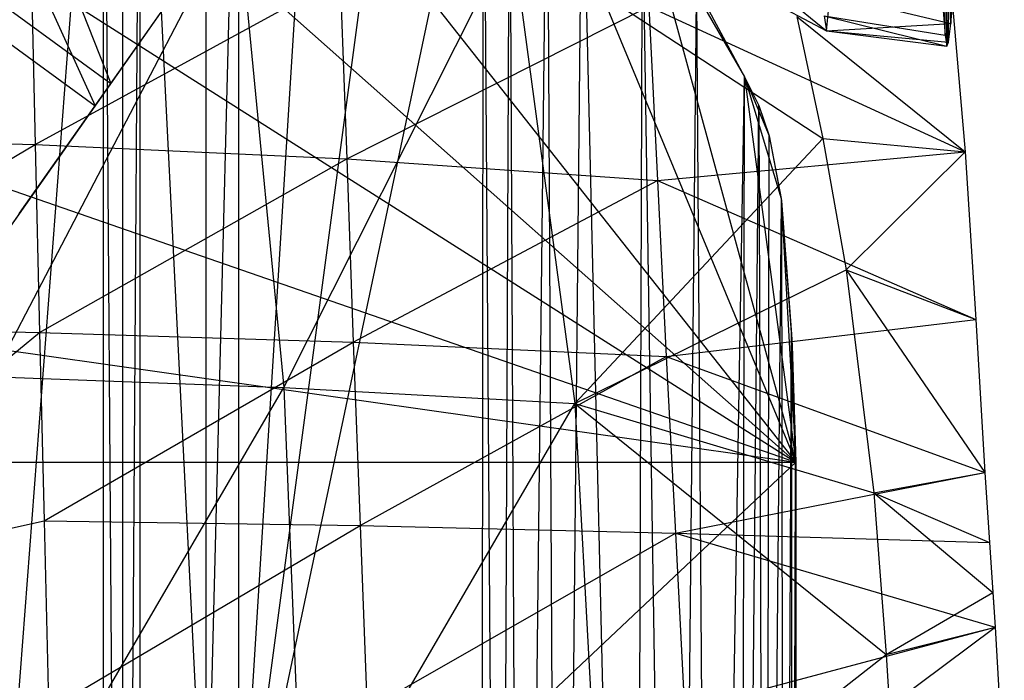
# Model space of a CAD drawing. Header units: inches. Extents: x -14.6 to 12.5, y -18 to 8.7.
# Tile 10 of 12: x 2.5 to 8.4, y -3 to 0.9. Entities that reach past the tile are written whole.
import ezdxf

# ---------------------------------------------------------------- set-up
doc = ezdxf.new("R2010")
doc.units = ezdxf.units.IN
doc.layers.get('0').update_dxf_attribs({"true_color": 0xc2ced6})

msp = doc.modelspace()

# ---------------------------------------------------------------- linework, layer by layer
at = {"color": 250, "true_color": 0x282626}
for p, q in [((-1.9827, 4.0526), (7.1206, -1.7327)), ((0.6435, 4.0118), (7.1206, -1.7327)), ((2.9929, 3.5026), (7.1206, -1.7327)), ((1.8512, -12.1722), (3.0366, 3.4846)), ((3.0365, -12.0601), (3.0366, 3.4846)), ((3.0366, 3.4846), (3.1499, -12.047)), ((3.1492, 3.4382), (3.1499, -12.047)), ((3.1499, -12.047), (3.2538, 3.3953)), ((3.2537, -12.0347), (3.2538, 3.3953)), ((3.2538, 3.3953), (3.6427, -4.3741)), ((3.6427, -4.3741), (3.6427, 3.2365)), ((3.6427, -4.3741), (3.8352, 3.1571)), ((3.8352, -4.4005), (3.8352, 3.1571)), ((-6.3999, 2.9578), (7.1206, -1.7327)), ((3.8352, -4.4005), (4.2929, 2.9578)), ((3.8352, -4.4005), (4.7832, 2.7179)), ((3.8352, -4.4005), (5.2792, 2.4376)), ((5.2603, -11.7281), (5.2792, 2.4376)), ((5.2792, 2.4376), (5.3769, -11.7057)), ((5.3769, -11.7057), (5.4328, 2.3373)), ((5.4328, 2.3373), (5.4937, -11.6811)), ((5.4328, 2.3373), (7.1206, -1.7327)), ((5.4937, -11.6811), (5.6549, 2.1758)), ((5.6549, 2.1758), (5.7225, -11.6202)), ((5.7225, -11.6202), (5.8615, 1.9963)), ((5.8615, 1.9963), (6.1761, -11.417)), ((6.1761, -11.417), (6.2156, 1.5812)), ((6.2156, 1.5812), (6.4146, -11.2398)), ((6.2156, 1.5812), (6.8187, 0.5412)), ((6.2156, 1.5812), (7.1206, -1.7327)), ((6.4146, -11.2398), (6.535, 1.0665)), ((6.535, 1.0665), (6.62, -11.0276)), ((6.535, 1.0665), (6.8187, 0.5412)), ((-8.9258, 0.5412), (7.1206, -1.7327)), ((6.62, -11.0276), (6.8187, 0.5412)), ((6.8007, -10.78), (6.8187, 0.5412)), ((6.8187, 0.5412), (6.8187, 0.5412)), ((6.8187, 0.5412), (6.9021, 0.3725)), ((6.8187, 0.5412), (6.9645, 0.1922)), ((6.8187, 0.5412), (7.0344, -0.1769)), ((6.8187, 0.5412), (7.1206, -1.7327)), ((6.8007, -10.78), (6.9021, 0.3725)), ((6.9021, 0.3725), (6.9413, -10.5092)), ((6.9021, 0.3725), (6.9645, 0.1922)), ((6.9413, -10.5092), (6.9645, 0.1922)), ((6.9645, 0.1922), (7.0344, -0.1769)), ((6.9645, 0.1922), (7.0363, -0.1915)), ((6.9413, -10.5092), (7.0363, -0.1915)), ((7.0344, -0.1769), (7.0363, -0.1915)), ((7.0344, -0.1769), (7.0957, -0.9774)), ((7.0344, -0.1769), (7.0985, -1.0459)), ((7.0344, -0.1769), (7.1206, -1.7327)), ((7.0363, -0.1915), (7.0514, -10.2274)), ((7.0363, -0.1915), (7.0957, -0.9774)), ((7.0514, -10.2274), (7.0957, -0.9774)), ((7.0957, -0.9774), (7.096, -10.0918)), ((7.0957, -0.9774), (7.0985, -1.0459)), ((7.0957, -0.9774), (7.1194, -1.8067)), ((7.0985, -1.0459), (7.1194, -1.8067)), ((7.0985, -1.0459), (7.1206, -1.7327)), ((-9.2274, -1.7318), (7.1206, -1.7327)), ((-3.9582, -12.1722), (7.1206, -1.7327)), ((7.1194, -1.8067), (7.1206, -1.7327)), ((7.1206, -1.7327), (7.1218, -10.0074)), ((7.1206, -1.7327), (7.1218, -6.2795)), ((7.096, -10.0918), (7.1194, -1.8067)), ((7.1194, -1.8067), (7.1218, -6.2795))]:
    msp.add_line(p, q, dxfattribs=at)
at = {"color": 8, "true_color": 0x8c8177}
for p, q in [((8.0361, 0.8563), (8.0568, 2.7428)), ((8.0012, 0.787), (8.0045, 2.5084)), ((8.0045, 2.5084), (8.0109, 0.7208)), ((8.0109, 0.7208), (8.0301, 2.5133)), ((8.022, 0.7448), (8.0301, 2.5133)), ((8.0301, 2.5133), (8.0361, 0.8563)), ((2.3842, -1.2287), (3.8268, 1.5373)), ((3.8268, 1.5373), (4.1017, -1.2922)), ((4.1017, -1.2922), (5.4445, 1.3791)), ((5.4445, 1.3791), (5.8174, -1.3862)), ((5.4445, 1.3791), (7.2806, 0.1763)), ((6.6638, 1.3334), (7.301, 0.8128)), ((2.6081, 1.2394), (2.6336, 0.1415)), ((6.6433, 1.1629), (7.301, 0.8128)), ((2.6336, 0.1415), (4.4335, 1.125)), ((4.4335, 1.125), (4.472, 0.056)), ((8.0348, 1.0729), (8.1205, 0.0979)), ((7.301, 0.8128), (7.3234, 1.0254)), ((7.3234, 1.0254), (8.0361, 0.8563)), ((8.0361, 0.8563), (8.05, 1.0184)), ((4.472, 0.056), (6.2533, 0.956)), ((6.2533, 0.956), (6.3052, -0.071)), ((6.2533, 0.956), (8.1205, 0.0979)), ((7.9905, 0.9326), (8.0012, 0.787)), ((7.1272, 0.8973), (7.2806, 0.1763)), ((7.1272, 0.8973), (8.1205, 0.0979)), ((7.2877, 0.9004), (7.301, 0.8128)), ((7.2877, 0.9004), (8.0012, 0.787)), ((7.2877, 0.9004), (8.0109, 0.7208)), ((7.301, 0.8128), (8.0361, 0.8563)), ((8.022, 0.7448), (8.0361, 0.8563)), ((7.301, 0.8128), (8.0109, 0.7208)), ((7.301, 0.8128), (8.022, 0.7448)), ((8.0012, 0.787), (8.0109, 0.7208)), ((8.0109, 0.7208), (8.022, 0.7448)), ((0.7911, 0.1883), (2.6336, 0.1415)), ((5.8174, -1.3862), (7.2806, 0.1763)), ((7.2806, 0.1763), (7.4177, -0.5973)), ((7.2806, 0.1763), (8.1205, 0.0979)), ((0.8039, -0.9364), (2.6336, 0.1415)), ((2.6336, 0.1415), (2.6592, -0.9671)), ((2.6336, 0.1415), (4.472, 0.056)), ((6.3052, -0.071), (8.1205, 0.0979)), ((7.4177, -0.5973), (8.1205, 0.0979)), ((8.1205, 0.0979), (8.1826, -0.8914)), ((2.6592, -0.9671), (4.472, 0.056)), ((4.472, 0.056), (4.5104, -1.024)), ((4.472, 0.056), (6.3052, -0.071)), ((4.5104, -1.024), (6.3052, -0.071)), ((6.3052, -0.071), (6.3567, -1.1096)), ((6.3052, -0.071), (8.1826, -0.8914)), ((5.8174, -1.3862), (7.4177, -0.5973)), ((7.4177, -0.5973), (7.5802, -1.9143)), ((7.4177, -0.5973), (8.1826, -0.8914)), ((7.4177, -0.5973), (8.2363, -1.7934)), ((6.3567, -1.1096), (8.1826, -0.8914)), ((8.1826, -0.8914), (8.2363, -1.7934)), ((0.8039, -0.9364), (2.6592, -0.9671)), ((0.8063, -2.4919), (2.6592, -0.9671)), ((2.6592, -0.9671), (2.6862, -2.0791)), ((2.6592, -0.9671), (4.5104, -1.024)), ((2.6862, -2.0791), (4.5104, -1.024)), ((4.5104, -1.024), (4.5509, -2.1078)), ((4.5104, -1.024), (6.3567, -1.1096)), ((4.5509, -2.1078), (6.3567, -1.1096)), ((6.3567, -1.1096), (6.4104, -2.1521)), ((6.3567, -1.1096), (8.2363, -1.7934)), ((2.3842, -1.2287), (4.1017, -1.2922)), ((2.4588, -4.1117), (4.1017, -1.2922)), ((4.1017, -1.2922), (4.2147, -4.1424)), ((4.1017, -1.2922), (5.8174, -1.3862)), ((4.2147, -4.1424), (5.8174, -1.3862)), ((5.8174, -1.3862), (5.9704, -4.1854)), ((5.8174, -1.3862), (7.5802, -1.9143)), ((5.8174, -1.3862), (7.6529, -2.8687)), ((6.4104, -2.1521), (8.2363, -1.7934)), ((7.5802, -1.9143), (8.2363, -1.7934)), ((8.2363, -1.7934), (8.2628, -2.2068)), ((7.5802, -1.9143), (7.6529, -2.8687)), ((7.5802, -1.9143), (8.2628, -2.2068)), ((7.5802, -1.9143), (8.2833, -2.5026)), ((0.8063, -2.4919), (2.6862, -2.0791)), ((2.6862, -2.0791), (2.7137, -3.1918)), ((2.6862, -2.0791), (4.5509, -2.1078)), ((2.7137, -3.1918), (4.5509, -2.1078)), ((4.5509, -2.1078), (4.5919, -3.1924)), ((4.5509, -2.1078), (6.4104, -2.1521)), ((4.5919, -3.1924), (6.4104, -2.1521)), ((6.4104, -2.1521), (6.4646, -3.1955)), ((6.4104, -2.1521), (8.2628, -2.2068)), ((6.4104, -2.1521), (8.2977, -2.7059)), ((8.2628, -2.2068), (8.2833, -2.5026)), ((8.2628, -2.2068), (8.2977, -2.7059)), ((7.6529, -2.8687), (8.2833, -2.5026)), ((8.2833, -2.5026), (8.2977, -2.7059)), ((6.4646, -3.1955), (8.2977, -2.7059)), ((7.6529, -2.8687), (8.2977, -2.7059)), ((7.6722, -3.1721), (8.2977, -2.7059)), ((8.2977, -2.7059), (8.3508, -3.644)), ((5.9704, -4.1854), (7.6529, -2.8687)), ((7.6529, -2.8687), (7.6722, -3.1721))]:
    msp.add_line(p, q, dxfattribs=at)
at = {"color": 9, "true_color": 0xc2c2c5}
for p, q in [((1.1824, -2.2003), (4.3927, 2.3696)), ((2.0031, -1.0322), (4.3927, 2.3696)), ((2.4351, 2.1273), (3.0809, 0.5021)), ((2.281, 1.9222), (2.9885, 0.3706)), ((1.1824, -2.2003), (3.9543, 1.7454)), ((1.8728, 1.3789), (3.0809, 0.5021)), ((1.7764, 1.2504), (2.9885, 0.3706)), ((2.0031, -1.0322), (3.6189, 1.268)), ((3.0809, 0.5021), (3.6189, 1.268)), ((1.1824, -2.2003), (3.4715, 1.0582)), ((2.9885, 0.3706), (3.4715, 1.0582)), ((2.0031, -1.0322), (3.0809, 0.5021)), ((2.5422, -0.2647), (3.0809, 0.5021)), ((1.1824, -2.2003), (2.9885, 0.3706)), ((2.5371, -0.272), (2.9885, 0.3706))]:
    msp.add_line(p, q, dxfattribs=at)

doc.saveas('drawing.dxf')
